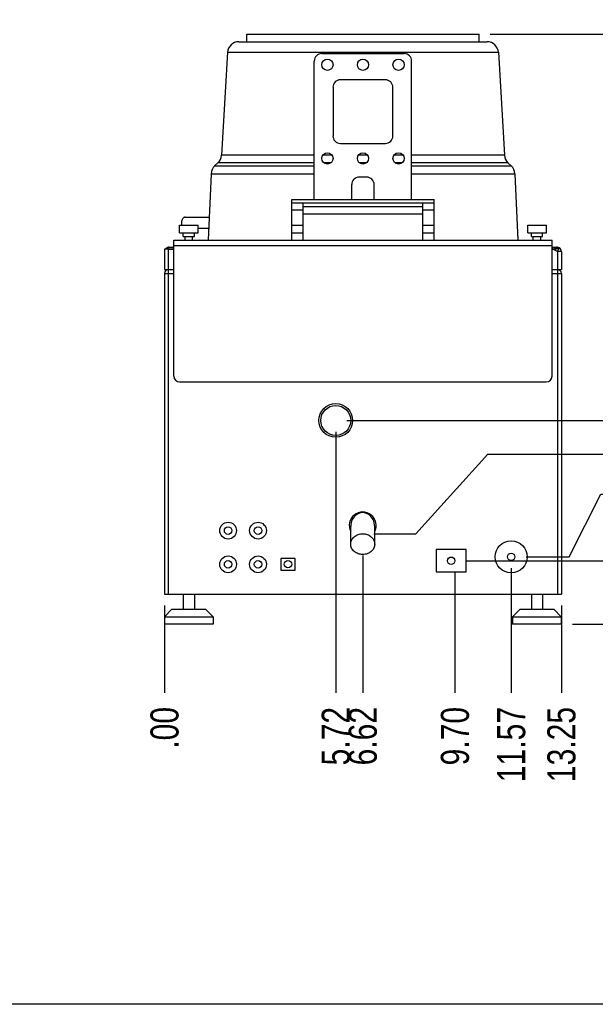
# Model space of a CAD drawing. Header units: inches. Extents: x 0 to 16, y 0 to 10.
# Tile 3 of 43: x 9.8 to 13, y 0 to 5.5. Entities that reach past the tile are written whole.
import ezdxf

# ---------------------------------------------------------------- set-up
doc = ezdxf.new("R2010")
doc.units = ezdxf.units.IN
doc.header["$LTSCALE"] = 0.935
doc.header["$MEASUREMENT"] = 0
doc.layers.get('0').update_dxf_attribs({"linetype": 'CONTINUOUS'})
doc.layers.add('02___PRT_ALL_AXES', color=7, linetype='CONTINUOUS')
doc.layers.add('03___PRT_ALL_CURVES', color=7, linetype='CONTINUOUS')
doc.styles.get("Standard").update_dxf_attribs({"font": 'txt', "width": 0.8})
doc.dimstyles.new('DIMSTYLE_2', dxfattribs={"dimtxt": 0.15625, "dimasz": 0.1875, "dimexe": 0.125, "dimexo": 0.0625, "dimgap": 0.039062, "dimtad": 0, "dimtih": 1, "dimtoh": 1, "dimlfac": 6, "dimzin": 4, "dimdsep": 46, "dimtxsty": 'Standard', "dimblk": '_FILLED', "dimblk1": '_FILLED', "dimblk2": '_FILLED', "dimcen": 0.09, "dimazin": 1, "dimtfac": 1, "dimtofl": 0, "dimtmove": 0, "dimatfit": 3, "dimldrblk": '_FILLED', "dimfxl": 1, "dimtolj": 1, "dimtzin": 4, "dimarcsym": 0})

# ---------------------------------------------------------------- blocks, each defined once
blk = doc.blocks.new('*D9')
at = {"color": 2, "linetype": 'Continuous', "transparency": 16777216}
blk.add_line((11.7209, 2.4977), (11.7209, 1.7325), dxfattribs=at)
at = {"color": 2, "linetype": 'Continuous', "transparency": 16777216, "insert": (11.6428, 1.6544), "char_height": 0.15625, "width": 0.5, "attachment_point": 3, "rotation": 90, "line_spacing_factor": 0.9}
blk.add_mtext('6.62', dxfattribs=at)
blk = doc.blocks.new('_FILLED')
at = {"color": 0, "linetype": 'ByBlock'}
blk.add_solid([(0, 0), (-1, 0.167), (-1, -0.167)], dxfattribs=at)
blk = doc.blocks.new('*D10')
at = {"color": 2, "linetype": 'Continuous', "transparency": 16777216}
blk.add_line((10.6181, 2.2188), (10.6181, 1.7325), dxfattribs=at)
at = {"color": 2, "linetype": 'Continuous', "transparency": 16777216, "insert": (10.5399, 1.6544), "char_height": 0.15625, "width": 0.375, "attachment_point": 3, "rotation": 90, "line_spacing_factor": 0.9}
blk.add_mtext('.00', dxfattribs=at)
blk = doc.blocks.new('*D11')
at = {"color": 2, "linetype": 'Continuous', "transparency": 16777216}
blk.add_line((11.5709, 3.1859), (11.5709, 1.7325), dxfattribs=at)
at = {"color": 2, "linetype": 'Continuous', "transparency": 16777216, "insert": (11.4928, 1.6544), "char_height": 0.15625, "width": 0.5, "attachment_point": 3, "rotation": 90, "line_spacing_factor": 0.9}
blk.add_mtext('5.72', dxfattribs=at)
blk = doc.blocks.new('*D12')
at = {"color": 2, "linetype": 'Continuous', "transparency": 16777216}
blk.add_line((12.2339, 2.4052), (12.2339, 1.7325), dxfattribs=at)
at = {"color": 2, "linetype": 'Continuous', "transparency": 16777216, "insert": (12.1558, 1.6544), "char_height": 0.15625, "width": 0.5, "attachment_point": 3, "rotation": 90, "line_spacing_factor": 0.9}
blk.add_mtext('9.70', dxfattribs=at)
blk = doc.blocks.new('*D13')
at = {"color": 2, "linetype": 'Continuous', "transparency": 16777216}
blk.add_line((12.547, 2.4271), (12.547, 1.7325), dxfattribs=at)
at = {"color": 2, "linetype": 'Continuous', "transparency": 16777216, "insert": (12.4689, 1.6544), "char_height": 0.15625, "width": 0.625, "attachment_point": 3, "rotation": 90, "line_spacing_factor": 0.9}
blk.add_mtext('11.57', dxfattribs=at)
blk = doc.blocks.new('*D14')
at = {"color": 2, "linetype": 'Continuous', "transparency": 16777216}
blk.add_line((12.8264, 2.2188), (12.8264, 1.7325), dxfattribs=at)
at = {"color": 2, "linetype": 'Continuous', "transparency": 16777216, "insert": (12.7483, 1.6544), "char_height": 0.15625, "width": 0.625, "attachment_point": 3, "rotation": 90, "line_spacing_factor": 0.9}
blk.add_mtext('13.25', dxfattribs=at)
blk = doc.blocks.new('*D15')
at = {"color": 2, "linetype": 'Continuous', "transparency": 16777216}
blk.add_line((12.2964, 2.4677), (13.3688, 2.4677), dxfattribs=at)
at = {"color": 2, "linetype": 'Continuous', "transparency": 16777216, "insert": (13.4469, 2.5458), "char_height": 0.15625, "width": 0.5, "attachment_point": 1, "line_spacing_factor": 0.9}
blk.add_mtext('2.12', dxfattribs=at)
blk = doc.blocks.new('*D16')
at = {"color": 2, "linetype": 'Continuous', "transparency": 16777216}
blk.add_line((12.8885, 2.1146), (13.3688, 2.1146), dxfattribs=at)
at = {"color": 2, "linetype": 'Continuous', "transparency": 16777216, "insert": (13.4469, 2.1927), "char_height": 0.15625, "width": 0.375, "attachment_point": 1, "line_spacing_factor": 0.9}
blk.add_mtext('.00', dxfattribs=at)
blk = doc.blocks.new('*D17')
at = {"color": 2, "linetype": 'Continuous', "transparency": 16777216}
for p, q in [((12.8697, 2.4896), (13.0451, 2.8374)), ((13.0451, 2.8374), (13.3688, 2.8374)), ((12.6303, 2.4896), (12.8697, 2.4896))]:
    blk.add_line(p, q, dxfattribs=at)
at = {"color": 2, "linetype": 'Continuous', "transparency": 16777216, "insert": (13.4469, 2.9156), "char_height": 0.15625, "width": 0.5, "attachment_point": 1, "line_spacing_factor": 0.9}
blk.add_mtext('2.25', dxfattribs=at)
blk = doc.blocks.new('*D18')
at = {"color": 2, "linetype": 'Continuous', "transparency": 16777216}
for p, q in [((12.0163, 2.6179), (12.4163, 3.0601)), ((12.4163, 3.0601), (13.3688, 3.0601)), ((11.7834, 2.6179), (12.0163, 2.6179))]:
    blk.add_line(p, q, dxfattribs=at)
at = {"color": 2, "linetype": 'Continuous', "transparency": 16777216, "insert": (13.4469, 3.1383), "char_height": 0.15625, "width": 0.5, "attachment_point": 1, "line_spacing_factor": 0.9}
blk.add_mtext('3.02', dxfattribs=at)
blk = doc.blocks.new('*D19')
at = {"color": 2, "linetype": 'Continuous', "transparency": 16777216}
blk.add_line((11.6334, 3.2484), (13.3688, 3.2484), dxfattribs=at)
at = {"color": 2, "linetype": 'Continuous', "transparency": 16777216, "insert": (13.4469, 3.3266), "char_height": 0.15625, "width": 0.5, "attachment_point": 1, "line_spacing_factor": 0.9}
blk.add_mtext('6.80', dxfattribs=at)
blk = doc.blocks.new('*D20')
at = {"color": 2, "linetype": 'Continuous', "transparency": 16777216}
blk.add_line((12.4306, 5.3971), (13.3688, 5.3971), dxfattribs=at)
at = {"color": 2, "linetype": 'Continuous', "transparency": 16777216, "insert": (13.4469, 5.4752), "char_height": 0.15625, "width": 0.625, "attachment_point": 1, "line_spacing_factor": 0.9}
blk.add_mtext('19.70', dxfattribs=at)

msp = doc.modelspace()

# ---------------------------------------------------------------- linework, layer by layer
at = {"color": 7, "linetype": 'Continuous'}
for p, q in [((11.0312, 5.3554), (12.4133, 5.3554)), ((10.9688, 5.2966), (10.9351, 4.7235)), ((10.9688, 5.2966), (12.4757, 5.2966)), ((11.4931, 5.2896), (11.9514, 5.2896)), ((12.4757, 5.2966), (12.5094, 4.7235)), ((11.4514, 4.4771), (11.4514, 5.2479)), ((11.9931, 4.4771), (11.9931, 5.2479)), ((11.5556, 5.1021), (11.5556, 4.8313)), ((11.8472, 5.1438), (11.5972, 5.1438)), ((11.8889, 4.8313), (11.8889, 5.1021)), ((11.5972, 4.7896), (11.8472, 4.7896)), ((11.4514, 4.7235), (10.9351, 4.7235)), ((11.5503, 4.7235), (11.4985, 4.7235)), ((11.7481, 4.7235), (11.6963, 4.7235)), ((11.9459, 4.7235), (11.8942, 4.7235)), ((12.5094, 4.7235), (11.9931, 4.7235)), ((10.8971, 4.6643), (10.9155, 4.6817)), ((10.8971, 4.6643), (11.4514, 4.6643)), ((11.4514, 4.6817), (10.9155, 4.6817)), ((11.5434, 4.6817), (11.5054, 4.6817)), ((11.7413, 4.6817), (11.7032, 4.6817)), ((11.9391, 4.6817), (11.901, 4.6817)), ((12.5289, 4.6817), (11.9931, 4.6817)), ((11.9931, 4.6643), (12.5473, 4.6643)), ((12.5473, 4.6643), (12.5289, 4.6817)), ((10.8773, 4.6211), (10.8605, 4.2513)), ((10.8773, 4.6211), (11.4514, 4.6211)), ((11.7431, 4.6021), (11.7014, 4.6021)), ((11.9931, 4.6211), (12.5672, 4.6211)), ((12.5672, 4.6211), (12.584, 4.2513)), ((11.6597, 4.4771), (11.6597, 4.5604)), ((11.7847, 4.4771), (11.7847, 4.5604)), ((11.3264, 4.2513), (11.3264, 4.4771)), ((11.3264, 4.4771), (12.1181, 4.4771)), ((11.3264, 4.4596), (12.1181, 4.4596)), ((11.3889, 4.2513), (11.3889, 4.4596)), ((11.3889, 4.4388), (12.0556, 4.4388)), ((12.0556, 4.2513), (12.0556, 4.4596)), ((12.1181, 4.2513), (12.1181, 4.4771)), ((11.3889, 4.4179), (11.3264, 4.4179)), ((11.3889, 4.3971), (12.0556, 4.3971)), ((12.1181, 4.4179), (12.0556, 4.4179)), ((10.7125, 4.3488), (10.7125, 4.3496)), ((10.7338, 4.3796), (10.8663, 4.3796)), ((11.3264, 4.3346), (11.3889, 4.3346)), ((12.0556, 4.3346), (12.1181, 4.3346)), ((10.8635, 4.3171), (10.8056, 4.3171)), ((11.3264, 4.2929), (11.3889, 4.2929)), ((12.0556, 4.2929), (12.1181, 4.2929)), ((10.6701, 3.4946), (10.6701, 4.2513)), ((10.6701, 4.2513), (12.7743, 4.2513)), ((12.7743, 4.2196), (10.6701, 4.2196)), ((12.7743, 3.4946), (12.7743, 4.2513)), ((10.6181, 4.2021), (10.6352, 4.2106)), ((10.6181, 4.2021), (10.6181, 4.0879)), ((10.63, 4.2032), (10.6448, 4.2106)), ((10.6397, 2.2813), (10.6397, 4.2021)), ((10.6397, 4.2021), (10.6701, 4.2021)), ((10.6448, 4.2106), (10.6448, 4.2129)), ((10.6448, 4.2129), (10.6701, 4.2129)), ((10.6448, 4.2106), (10.6701, 4.2106)), ((12.7743, 4.2129), (12.7996, 4.2129)), ((12.7743, 4.2106), (12.7996, 4.2106)), ((12.7743, 4.2021), (12.778, 4.2021)), ((12.8047, 4.1887), (12.778, 4.2021)), ((12.7996, 4.2129), (12.7996, 4.2106)), ((12.808, 4.2064), (12.7996, 4.2106)), ((12.8047, 4.1887), (12.8144, 4.2081)), ((12.8264, 4.1887), (12.8047, 4.1887)), ((12.8047, 4.1887), (12.8047, 2.2813)), ((12.8144, 4.2081), (12.8093, 4.2106)), ((12.8264, 4.1887), (12.8264, 4.0879)), ((10.6181, 4.0879), (10.6701, 4.0879)), ((10.6181, 4.0663), (10.6181, 2.2813)), ((10.6181, 4.0663), (10.6701, 4.0663)), ((12.7743, 4.0879), (12.8264, 4.0879)), ((12.7743, 4.0663), (12.8264, 4.0663)), ((12.8264, 4.0663), (12.8264, 2.2813)), ((10.7018, 3.4629), (12.7426, 3.4629)), ((12.2964, 2.5302), (12.1298, 2.5302)), ((12.1298, 2.5302), (12.1298, 2.4052)), ((12.2964, 2.4052), (12.2964, 2.5302)), ((11.3443, 2.481), (11.266, 2.481)), ((11.266, 2.481), (11.266, 2.416)), ((11.3443, 2.416), (11.3443, 2.481)), ((11.266, 2.416), (11.3443, 2.416)), ((12.1298, 2.4052), (12.2964, 2.4052)), ((10.6181, 2.2813), (12.8264, 2.2813)), ((10.6593, 2.1979), (10.6176, 2.1563)), ((10.6593, 2.1979), (10.8468, 2.1979)), ((10.8468, 2.1979), (10.8885, 2.1563)), ((12.5968, 2.1979), (12.5551, 2.1563)), ((12.5968, 2.1979), (12.7843, 2.1979)), ((12.7843, 2.1979), (12.826, 2.1563)), ((10.6176, 2.1563), (10.8885, 2.1563)), ((10.6176, 2.1563), (10.6176, 2.1146)), ((10.8885, 2.1563), (10.8885, 2.1146)), ((12.5551, 2.1563), (12.826, 2.1563)), ((12.5551, 2.1563), (12.5551, 2.1146)), ((12.826, 2.1563), (12.826, 2.1146)), ((16, 0), (0, 0))]:
    msp.add_line(p, q, dxfattribs=at)
for radius in [0.0938, 0.0833]:
    msp.add_circle((11.5709, 3.2484), radius, dxfattribs=at)
for centre, radius, start, end in [((11.0312, 5.2929), 0.0625, 90, 176.6335), ((12.4133, 5.2929), 0.0625, 3.3665, 90), ((11.4931, 5.2479), 0.0417, 90, 180), ((11.9514, 5.2479), 0.0417, 0, 90), ((11.5972, 5.1021), 0.0417, 90, 180), ((11.8472, 5.1021), 0.0417, 0, 90), ((11.5972, 4.8313), 0.0417, 180, 270), ((11.8472, 4.8313), 0.0417, 270, 360), ((10.8727, 4.7271), 0.0625, 313.3168, 356.6335), ((12.5718, 4.7271), 0.0625, 183.3665, 226.6832), ((10.9406, 4.6182), 0.0633, 133.3168, 177.3974), ((12.5039, 4.6182), 0.0633, 2.6026, 46.6832), ((11.7014, 4.5604), 0.0417, 90, 180), ((11.7431, 4.5604), 0.0417, 0, 90), ((10.6448, 4.1913), 0.0217, 90, 116.56), ((10.6387, 4.1955), 0.0164, 68.1391, 70.3201), ((12.7996, 4.1913), 0.0217, 63.4, 90), ((12.8047, 4.1887), 0.0217, 0, 63.4), ((10.6397, 4.0663), 0.0217, 90, 180), ((12.8047, 4.0663), 0.0217, 0, 90), ((10.7018, 3.4946), 0.0317, 180, 270), ((12.7426, 3.4946), 0.0317, 270, 360)]:
    msp.add_arc(centre, radius, start, end, dxfattribs=at)
for centre, major_axis, ratio, start_param, end_param in [((10.6397, 4.2129), (0.0217, 0), 0.500763, -2.035201, -1.570796), ((12.7563, 4.2129), (0.053, -0.0046), 0.185431, -1.133745, -0.207263)]:
    msp.add_ellipse(centre, major_axis=major_axis, ratio=ratio, start_param=start_param, end_param=end_param, dxfattribs=at)
for points, knots in [([(10.7338, 4.3796), (10.7324, 4.3796), (10.7295, 4.3792), (10.7255, 4.3774), (10.7218, 4.3746), (10.7174, 4.3694), (10.7135, 4.361), (10.7125, 4.3535), (10.7125, 4.3496)], [0, 0, 0, 0, 0.103374, 0.210686, 0.3245, 0.446437, 0.712913, 1, 1, 1, 1]), ([(10.7125, 4.3488), (10.7125, 4.3475), (10.7127, 4.3427), (10.7137, 4.3378), (10.715, 4.3344)], [0, 0, 0, 0, 0.254249, 1, 1, 1, 1]), ([(10.6203, 4.2032), (10.6209, 4.2035), (10.6222, 4.2039), (10.6245, 4.2041), (10.6272, 4.2039), (10.629, 4.2035), (10.63, 4.2032)], [0, 0, 0, 0, 0.190647, 0.421899, 0.69423, 1, 1, 1, 1]), ([(10.6352, 4.2106), (10.6365, 4.2113), (10.6396, 4.212), (10.6427, 4.2114), (10.6443, 4.2109)], [0, 0, 0, 0, 0.476325, 1, 1, 1, 1]), ([(12.7996, 4.2106), (12.7999, 4.2108), (12.801, 4.2112), (12.8022, 4.2115), (12.803, 4.2116)], [0, 0, 0, 0, 0.258329, 1, 1, 1, 1]), ([(12.803, 4.2116), (12.8041, 4.2117), (12.8063, 4.2117), (12.8084, 4.2111), (12.8093, 4.2106)], [0, 0, 0, 0, 0.512979, 1, 1, 1, 1]), ([(12.8108, 4.208), (12.8106, 4.2079), (12.8096, 4.2075), (12.8087, 4.2069), (12.808, 4.2064)], [0, 0, 0, 0, 0.225782, 1, 1, 1, 1]), ([(12.8144, 4.2081), (12.8139, 4.2083), (12.8127, 4.2086), (12.8114, 4.2082), (12.8108, 4.208)], [0, 0, 0, 0, 0.454445, 1, 1, 1, 1])]:
    msp.add_open_spline(points, degree=3, knots=knots, dxfattribs=at)
at = {"layer": '02___PRT_ALL_AXES', "color": 7, "linetype": 'Continuous'}
for p, q in [((11.0764, 5.3554), (11.0764, 5.3971)), ((11.0764, 5.3971), (12.3681, 5.3971)), ((12.3681, 5.3554), (12.3681, 5.3971)), ((10.7014, 4.2929), (10.7014, 4.3346)), ((10.7014, 4.3346), (10.8056, 4.3346)), ((10.8056, 4.2929), (10.8056, 4.3346)), ((12.6389, 4.3346), (12.7431, 4.3346)), ((12.6389, 4.2929), (12.6389, 4.3346)), ((12.7431, 4.2929), (12.7431, 4.3346)), ((10.7014, 4.2929), (10.8056, 4.2929)), ((10.7222, 4.2721), (10.7222, 4.2929)), ((10.7847, 4.2721), (10.7847, 4.2929)), ((12.6389, 4.2929), (12.7431, 4.2929)), ((12.6597, 4.2721), (12.6597, 4.2929)), ((12.7222, 4.2721), (12.7222, 4.2929)), ((10.7222, 4.2721), (10.7847, 4.2721)), ((10.7326, 4.2513), (10.7326, 4.2721)), ((10.7743, 4.2513), (10.7743, 4.2721)), ((12.6597, 4.2721), (12.7222, 4.2721)), ((12.6701, 4.2513), (12.6701, 4.2721)), ((12.7118, 4.2513), (12.7118, 4.2721)), ((11.6542, 2.5602), (11.6542, 2.6583)), ((11.7876, 2.5602), (11.7876, 2.6583)), ((10.7218, 2.2813), (10.7218, 2.1979)), ((10.7843, 2.2813), (10.7843, 2.1979)), ((12.6593, 2.2813), (12.6593, 2.1979)), ((12.7218, 2.2813), (12.7218, 2.1979)), ((10.8885, 2.1146), (10.6176, 2.1146)), ((12.826, 2.1146), (12.5551, 2.1146))]:
    msp.add_line(p, q, dxfattribs=at)
for centre, radius in [((11.5244, 5.2271), 0.0312), ((11.7222, 5.2271), 0.0312), ((11.9201, 5.2271), 0.0312), ((11.5244, 4.7063), 0.0312), ((11.7222, 4.7063), 0.0312), ((11.9201, 4.7063), 0.0312), ((10.9718, 2.6354), 0.0467), ((10.9718, 2.6354), 0.0208), ((11.1385, 2.6354), 0.0467), ((11.1385, 2.6354), 0.0208), ((12.547, 2.4896), 0.0885), ((10.9718, 2.4479), 0.0467), ((10.9718, 2.4479), 0.0208), ((11.1385, 2.4479), 0.0467), ((11.1385, 2.4479), 0.0208), ((11.3051, 2.4488), 0.0208), ((12.2131, 2.4677), 0.0208), ((12.547, 2.4896), 0.0208)]:
    msp.add_circle(centre, radius, dxfattribs=at)
msp.add_ellipse((11.7209, 2.6583), major_axis=(0, 0.077), ratio=0.866025, start_param=4.712389, end_param=7.853982, dxfattribs=at)
for points, knots in [([(11.6542, 2.5602), (11.6542, 2.564), (11.6551, 2.5716), (11.659, 2.5825), (11.6652, 2.5926), (11.6736, 2.6014), (11.6838, 2.6086), (11.6992, 2.6157), (11.7123, 2.6179), (11.7209, 2.6179)], [0, 0, 0, 0, 0.116177, 0.233779, 0.35399, 0.477523, 0.604521, 0.734661, 1, 1, 1, 1]), ([(11.7209, 2.6179), (11.7295, 2.6179), (11.7425, 2.6157), (11.758, 2.6086), (11.7682, 2.6014), (11.7766, 2.5926), (11.7828, 2.5825), (11.7867, 2.5716), (11.7876, 2.564), (11.7876, 2.5602)], [0, 0, 0, 0, 0.265339, 0.395479, 0.522477, 0.64601, 0.766221, 0.883823, 1, 1, 1, 1]), ([(11.7209, 2.5025), (11.7123, 2.5025), (11.6992, 2.5047), (11.6838, 2.5118), (11.6736, 2.519), (11.6652, 2.5278), (11.659, 2.5378), (11.6551, 2.5488), (11.6542, 2.5564), (11.6542, 2.5602)], [0, 0, 0, 0, 0.265339, 0.395479, 0.522477, 0.64601, 0.766221, 0.883823, 1, 1, 1, 1]), ([(11.7876, 2.5602), (11.7876, 2.5564), (11.7867, 2.5488), (11.7828, 2.5378), (11.7766, 2.5278), (11.7682, 2.519), (11.758, 2.5118), (11.7425, 2.5047), (11.7295, 2.5025), (11.7209, 2.5025)], [0, 0, 0, 0, 0.116177, 0.233779, 0.35399, 0.477523, 0.604521, 0.734661, 1, 1, 1, 1])]:
    msp.add_open_spline(points, degree=3, knots=knots, dxfattribs=at)
at = {"layer": '03___PRT_ALL_CURVES', "color": 4, "linetype": 'Continuous'}
msp.add_arc((11.7209, 2.664), 0.075, 332.7562, 207.2438, dxfattribs=at)

# ---------------------------------------------------------------- dimensions: what is measured, and where the dimension line sits
at = {"color": 2, "linetype": 'Continuous'}
for feature_location, offset, dtype, origin, picture, middle in [((12.4305597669, 5.3970997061), (0.9382384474, 0), 0, (12.3680597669, 2.1145997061), '*D20', (13.7750479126, 5.3970996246)), ((11.6334, 3.2484), (1.7354, 0), 0, (11.5709, 2.1146), '*D19', (13.6969, 3.2484)), ((11.5709, 3.1859), (0, -1.4534), 1, (10.6181, 3.2484), '*D11', (11.5709, 1.4044)), ((11.7834, 2.6179), (1.5854, 0.4422), 0, (11.7209, 2.1146), '*D18', (13.6969, 3.0601)), ((12.6303, 2.4896), (0.7385, 0.3478), 0, (12.5678, 2.1146), '*D17', (13.7008, 2.8374)), ((12.2964, 2.4677), (1.0724, 0), 0, (12.826, 2.1146), '*D15', (13.6969, 2.4677)), ((11.7209, 2.4977), (0, -0.7652), 1, (10.6181, 2.2813), '*D9', (11.7209, 1.4044)), ((12.547, 2.4271), (0, -0.6946), 1, (10.6181, 2.4896), '*D13', (12.547, 1.3575)), ((12.23392, 2.40522), (0, -0.67269), 1, (10.61806, 2.46772), '*D12', (12.23392, 1.40441)), ((10.6180597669, 2.2187663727), (0, -0.4862298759), 1, (10.6180597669, 2.2812663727), '*D10', (10.6180597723, 1.4786298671)), ((12.8264, 2.2188), (0, -0.4862), 1, (10.6181, 2.2813), '*D14', (12.8264, 1.3614)), ((12.8884764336, 2.1145997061), (0.4803217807, 0), 0, (12.8259764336, 2.1145997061), '*D16', (13.6461419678, 2.1145996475))]:
    dim = msp.add_ordinate_dim(feature_location=feature_location, offset=offset, dtype=dtype, origin=origin, dimstyle='DIMSTYLE_2', dxfattribs=at)
    dim.commit()
    dim.dimension.update_dxf_attribs({"geometry": picture, "text_midpoint": middle})

doc.saveas('drawing.dxf')
